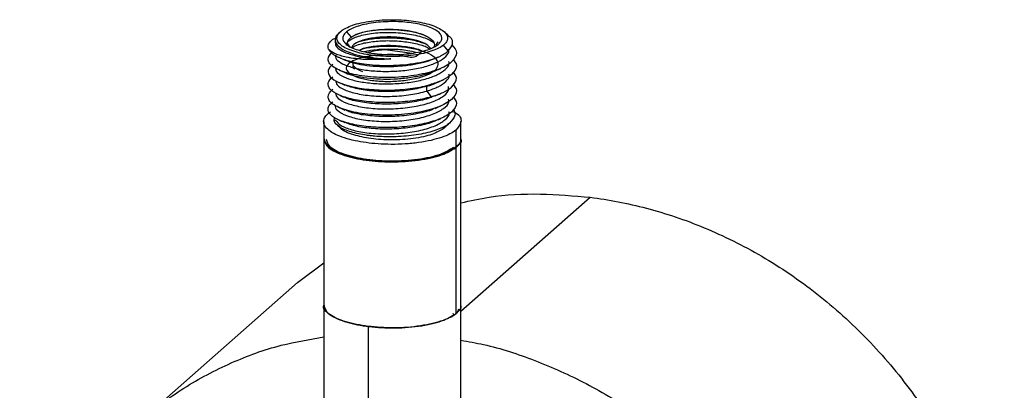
# Paper-space layout '_Dimétrica' of a CAD drawing. Header units: millimetres. Extents: x 502 to 789, y -361 to 71.
# Tile 3 of 4: x 502 to 613, y -215 to -173. Entities that reach past the tile are written whole.
import ezdxf

# ---------------------------------------------------------------- set-up
doc = ezdxf.new("R2010")
doc.units = ezdxf.units.MM

psp = doc.layouts.new('_Dimétrica')

# ---------------------------------------------------------------- linework, layer by layer
at = {"color": 7, "linetype": 'Continuous', "lineweight": 25}
for p, q in [((538.51, -174.44), (538.33, -174.6)), ((538.4, -174.54), (538.59, -174.37)), ((539.19, -174.46), (539.7, -175.06)), ((550.63, -174.81), (550.2, -174.44)), ((537.66, -175.31), (537.97, -175.17)), ((537.91, -175.37), (537.91, -175.72)), ((549.28, -176.02), (549.55, -175.58)), ((543.55, -176.45), (546.62, -176.87)), ((550.68, -176.62), (550.13, -175.98)), ((548.76, -180.39), (548.27, -180.62)), ((548.27, -181.16), (548.27, -180.62)), ((548.27, -181.16), (548.76, -181.81)), ((537.19, -183.62), (537.4, -183.51)), ((536.61, -184.6), (536.61, -186.49)), ((537.8, -184.54), (537.83, -184.16)), ((537.96, -184.45), (537.8, -184.54)), ((552.11, -186.49), (552.11, -184.6)), ((538.18, -185.05), (538.51, -185.34)), ((550.13, -185.4), (550.83, -184.78)), ((550.17, -185.34), (550.13, -185.4)), ((550.2, -185.34), (550.9, -184.72)), ((551.52, -185.59), (551.52, -187.47)), ((536.61, -186.58), (536.61, -327.71)), ((552.11, -327.71), (552.11, -186.58)), ((551.52, -187.57), (551.52, -206.33)), ((552.11, -206.05), (566.72, -193.17)), ((533.65, -202.81), (536.61, -200.58)), ((533.65, -202.81), (515.97, -218.4)), ((551.2, -206.27), (551.29, -206.45)), ((541.62, -207.76), (541.62, -330.12))]:
    psp.add_line(p, q, dxfattribs=at)
for points, knots in [([(538.59, -174.37), (538.73, -174.26), (538.9, -174.15), (539.33, -173.93), (539.59, -173.82), (540.16, -173.62), (540.49, -173.53), (541.19, -173.37), (541.58, -173.3), (542.37, -173.19), (542.79, -173.15), (543.63, -173.1), (544.05, -173.09), (544.88, -173.09), (545.28, -173.11), (546.05, -173.17), (546.42, -173.2), (547.1, -173.3), (547.44, -173.36), (548.1, -173.5), (548.42, -173.59), (549.01, -173.78), (549.28, -173.89), (549.76, -174.12), (549.97, -174.25), (550.3, -174.51), (550.42, -174.65), (550.58, -174.93), (550.61, -175.07), (550.6, -175.35), (550.55, -175.48), (550.38, -175.74), (550.27, -175.86), (550.13, -175.98)], [0, 0, 0, 0, 0.0625, 0.0625, 0.125, 0.125, 0.1875, 0.1875, 0.25, 0.25, 0.3125, 0.3125, 0.375, 0.375, 0.4375, 0.4375, 0.5, 0.5, 0.5625, 0.5625, 0.625, 0.625, 0.6875, 0.6875, 0.75, 0.75, 0.8125, 0.8125, 0.875, 0.875, 0.9375, 0.9375, 1, 1, 1, 1]), ([(549.53, -175.89), (549.65, -175.79), (549.76, -175.68), (549.91, -175.45), (549.95, -175.33), (549.96, -175.08), (549.93, -174.96), (549.79, -174.71), (549.68, -174.58), (549.39, -174.34), (549.2, -174.23), (548.77, -174.02), (548.53, -173.92), (547.99, -173.75), (547.71, -173.68), (547.12, -173.55), (546.81, -173.49), (546.2, -173.41), (545.88, -173.37), (545.19, -173.33), (544.83, -173.31), (544.08, -173.31), (543.7, -173.32), (542.95, -173.36), (542.58, -173.4), (541.87, -173.5), (541.52, -173.56), (540.89, -173.7), (540.6, -173.79), (540.08, -173.96), (539.86, -174.06), (539.47, -174.25), (539.31, -174.36), (539.19, -174.46)], [0, 0, 0, 0, 0.0625, 0.0625, 0.125, 0.125, 0.1875, 0.1875, 0.25, 0.25, 0.3125, 0.3125, 0.375, 0.375, 0.4375, 0.4375, 0.5, 0.5, 0.5625, 0.5625, 0.625, 0.625, 0.6875, 0.6875, 0.75, 0.75, 0.8125, 0.8125, 0.875, 0.875, 0.9375, 0.9375, 1, 1, 1, 1]), ([(538.4, -174.54), (538.22, -174.68), (538.08, -174.84), (537.91, -175.18), (537.88, -175.36), (537.97, -175.72), (538.08, -175.9), (538.45, -176.25), (538.7, -176.41), (539.31, -176.72), (539.68, -176.85), (540.46, -177.09), (540.89, -177.18), (541.54, -177.3), (541.75, -177.33), (542.2, -177.39), (542.43, -177.42), (543.15, -177.48), (543.66, -177.51), (544.19, -177.51)], [0, 0, 0, 0, 0.125, 0.125, 0.25, 0.25, 0.375, 0.375, 0.5, 0.5, 0.625, 0.625, 0.75, 0.75, 0.8125, 0.8125, 0.875, 0.875, 1, 1, 1, 1]), ([(550.13, -175.98), (549.98, -176.09), (549.81, -176.2), (549.38, -176.42), (549.13, -176.53), (548.55, -176.73), (548.22, -176.82), (547.52, -176.98), (547.14, -177.05), (546.34, -177.16), (545.92, -177.2), (545.08, -177.25), (544.66, -177.26), (543.83, -177.26), (543.43, -177.24), (542.66, -177.18), (542.29, -177.15), (541.61, -177.05), (541.27, -176.99), (540.61, -176.85), (540.3, -176.76), (539.7, -176.57), (539.43, -176.46), (538.95, -176.23), (538.74, -176.1), (538.41, -175.84), (538.29, -175.7), (538.13, -175.42), (538.1, -175.28), (538.11, -175), (538.16, -174.87), (538.33, -174.61), (538.44, -174.49), (538.59, -174.37)], [0, 0, 0, 0, 0.0625, 0.0625, 0.125, 0.125, 0.1875, 0.1875, 0.25, 0.25, 0.3125, 0.3125, 0.375, 0.375, 0.4375, 0.4375, 0.5, 0.5, 0.5625, 0.5625, 0.625, 0.625, 0.6875, 0.6875, 0.75, 0.75, 0.8125, 0.8125, 0.875, 0.875, 0.9375, 0.9375, 1, 1, 1, 1]), ([(539.19, -174.46), (539.06, -174.56), (538.96, -174.67), (538.81, -174.9), (538.76, -175.02), (538.75, -175.27), (538.78, -175.39), (538.92, -175.64), (539.03, -175.77), (539.33, -176.01), (539.51, -176.12), (539.94, -176.33), (540.19, -176.43), (540.72, -176.6), (541, -176.68), (541.59, -176.8), (541.9, -176.86), (542.51, -176.94), (542.84, -176.98), (543.52, -177.03), (543.89, -177.04), (544.63, -177.04), (545.01, -177.03), (545.76, -176.99), (546.13, -176.95), (546.85, -176.85), (547.19, -176.79), (547.82, -176.65), (548.11, -176.57), (548.63, -176.39), (548.86, -176.29), (549.24, -176.1), (549.4, -175.99), (549.53, -175.89)], [0, 0, 0, 0, 0.0625, 0.0625, 0.125, 0.125, 0.1875, 0.1875, 0.25, 0.25, 0.3125, 0.3125, 0.375, 0.375, 0.4375, 0.4375, 0.5, 0.5, 0.5625, 0.5625, 0.625, 0.625, 0.6875, 0.6875, 0.75, 0.75, 0.8125, 0.8125, 0.875, 0.875, 0.9375, 0.9375, 1, 1, 1, 1]), ([(539.18, -176.01), (539.18, -175.97), (539.16, -175.82), (539.36, -175.56), (539.88, -175.17), (540.8, -174.84), (541.97, -174.63), (543.27, -174.51), (544.7, -174.51), (546.06, -174.66), (547.32, -174.9), (548.4, -175.25), (548.89, -175.57), (549.04, -175.68)], [0, 0, 0, 0, 0.03261, 0.107411, 0.182411, 0.331528, 0.406309, 0.481288, 0.630458, 0.705217, 0.780165, 0.929383, 1, 1, 1, 1]), ([(539.7, -175.06), (539.93, -174.9), (540.25, -174.75), (541.09, -174.48), (541.6, -174.36), (542.75, -174.21), (543.38, -174.17), (544.6, -174.17), (545.2, -174.21), (545.86, -174.29), (545.99, -174.31), (546.24, -174.35), (546.36, -174.37), (546.72, -174.44), (546.96, -174.5), (547.65, -174.69), (548.06, -174.85), (548.71, -175.22), (548.94, -175.42), (549.15, -175.84), (549.14, -176.05), (549.03, -176.25)], [0, 0, 0, 0, 0.125, 0.125, 0.25, 0.25, 0.375, 0.375, 0.5, 0.5, 0.53125, 0.53125, 0.5625, 0.5625, 0.625, 0.625, 0.75, 0.75, 0.875, 0.875, 1, 1, 1, 1]), ([(548.22, -174.95), (547.94, -174.84), (547.32, -174.6), (546.07, -174.36), (544.62, -174.22), (543.14, -174.23), (541.78, -174.36), (540.73, -174.58), (540.31, -174.77), (540.16, -174.83)], [0, 0, 0, 0, 0.128516, 0.285213, 0.441439, 0.598142, 0.754824, 0.911061, 1, 1, 1, 1]), ([(537.97, -175.71), (537.96, -175.79), (537.91, -176.06), (538.38, -176.49), (539.32, -176.95), (540.71, -177.3), (542.36, -177.51), (543.58, -177.51), (544.19, -177.51)], [0, 0, 0, 0, 0.0805955, 0.2644761, 0.4483935, 0.6322608, 0.8161908, 1, 1, 1, 1]), ([(539.7, -175.06), (539.49, -175.26), (539.09, -175.65), (539.44, -176.04), (539.61, -176.23)], [0, 0, 0, 0, 0.525108, 1, 1, 1, 1]), ([(539.85, -176.22), (540.06, -176.1), (540.57, -175.84), (541.91, -175.57), (543.59, -175.43), (545.39, -175.5), (547.02, -175.76), (548.14, -176.08), (548.5, -176.32), (548.58, -176.37)], [0, 0, 0, 0, 0.1219764, 0.2881664, 0.4545448, 0.620709, 0.7871064, 0.9532516, 1, 1, 1, 1]), ([(548.68, -176.32), (548.56, -176.18), (548.27, -175.85), (547.18, -175.43), (545.67, -175.12), (543.97, -175.01), (542.33, -175.11), (540.92, -175.38), (540.38, -175.67), (540.11, -175.82)], [0, 0, 0, 0, 0.103534, 0.2529393, 0.4023612, 0.5517364, 0.7011838, 0.85053, 1, 1, 1, 1]), ([(548.28, -175.91), (547.88, -175.76), (547.05, -175.46), (545.37, -175.21), (543.6, -175.14), (541.9, -175.27), (541.03, -175.49), (540.61, -175.59)], [0, 0, 0, 0, 0.195793, 0.399001, 0.601924, 0.805108, 1, 1, 1, 1]), ([(550.68, -176.62), (550.88, -176.36), (551.28, -175.85), (551.14, -175.22), (550.69, -174.91), (550.59, -174.85)], [0, 0, 0, 0, 0.443087, 0.882771, 1, 1, 1, 1]), ([(551.05, -177.87), (550.68, -178.19), (550.14, -178.49), (548.8, -179), (547.99, -179.2), (546.68, -179.43), (546.22, -179.49), (545.29, -179.58), (544.82, -179.61), (543.39, -179.65), (542.44, -179.62), (540.69, -179.43), (539.89, -179.28), (538.55, -178.9), (538.02, -178.66), (537.47, -178.26), (537.33, -178.12), (537.15, -177.84), (537.11, -177.7), (537.11, -177.27), (537.3, -176.98), (537.66, -176.72)], [0, 0, 0, 0, 0.125, 0.125, 0.25, 0.25, 0.3125, 0.3125, 0.375, 0.375, 0.5, 0.5, 0.625, 0.625, 0.75, 0.75, 0.8125, 0.8125, 0.875, 0.875, 1, 1, 1, 1]), ([(537.17, -176.43), (537.18, -176.46), (537.21, -176.51), (537.27, -176.6), (537.33, -176.68), (537.41, -176.77), (537.5, -176.85), (537.6, -176.93), (537.7, -177.01), (537.82, -177.09), (537.95, -177.16), (538.08, -177.24), (538.23, -177.31), (538.38, -177.38), (538.54, -177.45), (538.7, -177.51), (538.88, -177.58), (539.06, -177.64), (539.46, -177.76), (540.13, -177.93), (541.2, -178.11), (542.31, -178.22), (543.55, -178.27), (545.42, -178.24), (547.15, -178.02), (548.39, -177.71), (548.89, -177.56), (549.33, -177.4), (549.71, -177.24), (550.03, -177.08), (550.29, -176.92), (550.51, -176.77), (550.63, -176.67), (550.68, -176.62)], [0, 0, 0, 0, 0.014874, 0.0298, 0.044766, 0.059762, 0.074778, 0.089802, 0.104823, 0.11983, 0.134812, 0.149758, 0.164658, 0.1795, 0.194275, 0.208971, 0.223581, 0.238093, 0.252498, 0.316485, 0.379023, 0.453337, 0.507633, 0.584389, 0.755013, 0.792094, 0.827416, 0.860891, 0.892473, 0.922149, 0.949934, 0.975867, 1, 1, 1, 1]), ([(544.19, -177.51), (544.11, -177.52), (543.94, -177.54), (543.69, -177.56), (543.44, -177.58), (543.2, -177.59), (542.97, -177.6), (542.73, -177.61), (542.51, -177.61), (542.29, -177.61), (542.07, -177.61), (541.55, -177.61), (540.72, -177.56), (539.89, -177.46), (539.33, -177.36), (538.99, -177.29), (538.66, -177.2), (538.36, -177.11), (538.08, -177.01), (537.84, -176.9), (537.62, -176.79), (537.43, -176.67), (537.28, -176.55), (537.2, -176.47), (537.17, -176.43)], [0, 0, 0, 0, 0.026039, 0.051716, 0.077015, 0.101924, 0.126434, 0.150535, 0.174219, 0.197479, 0.220312, 0.242714, 0.366295, 0.495148, 0.543566, 0.592746, 0.642584, 0.692969, 0.743783, 0.794905, 0.846211, 0.897577, 0.948881, 1, 1, 1, 1]), ([(537.97, -177.12), (537.96, -177.23), (537.94, -177.52), (538.47, -177.97), (539.48, -178.41), (540.9, -178.75), (542.6, -178.93), (544.43, -178.95), (546.26, -178.79), (547.93, -178.47), (549.33, -177.99), (550.3, -177.41), (550.79, -176.87), (550.75, -176.53), (550.74, -176.42)], [0, 0, 0, 0, 0.051829, 0.142246, 0.232613, 0.323036, 0.413396, 0.503824, 0.59418, 0.68461, 0.774965, 0.865395, 0.95575, 1, 1, 1, 1]), ([(547.68, -176.63), (547.42, -176.94), (546.84, -177.63), (545.1, -176.97), (543.36, -177.06), (541.68, -177.19), (540.32, -177.53), (539.41, -177.98), (539.06, -178.52), (539.31, -179.06), (540.14, -179.53), (541.44, -179.89), (543.08, -180.08), (544.86, -180.07), (546.58, -179.86), (548.05, -179.47), (549.11, -178.94), (549.61, -178.32), (549.54, -177.68), (548.86, -177.08), (547.68, -176.58), (546.12, -176.24), (544.36, -176.08), (542.62, -176.14), (541.31, -176.31), (540.79, -176.5), (540.64, -176.55)], [0, 0, 0, 0, 0.035834, 0.078898, 0.121907, 0.164976, 0.207979, 0.251051, 0.294052, 0.337126, 0.380126, 0.423199, 0.466201, 0.509271, 0.552277, 0.595344, 0.638355, 0.681416, 0.724435, 0.767489, 0.810517, 0.853562, 0.896599, 0.939636, 0.982681, 1, 1, 1, 1]), ([(540.11, -175.82), (539.98, -175.92), (539.8, -176.06), (539.8, -176.21), (539.8, -176.24)], [0, 0, 0, 0, 0.765063, 1, 1, 1, 1]), ([(540.69, -176.51), (540.82, -176.44), (541.26, -176.22), (542.58, -176.02), (544.37, -175.95), (546.14, -176.14), (547.35, -176.4), (547.72, -176.62), (547.77, -176.65)], [0, 0, 0, 0, 0.092547, 0.310765, 0.52894, 0.747257, 0.965308, 1, 1, 1, 1]), ([(541.19, -176.68), (541.66, -176.59), (542.62, -176.42), (544.36, -176.38), (545.93, -176.5), (546.74, -176.7), (547.06, -176.77)], [0, 0, 0, 0, 0.263956, 0.543403, 0.822849, 1, 1, 1, 1]), ([(541.66, -176.78), (541.81, -176.73), (542.35, -176.57), (543.05, -176.5), (543.55, -176.45)], [0, 0, 0, 0, 0.291253, 1, 1, 1, 1]), ([(551.1, -175.92), (551.35, -176.23), (551.87, -176.88), (551.33, -177.53), (551.05, -177.87)], [0, 0, 0, 0, 0.481319, 1, 1, 1, 1]), ([(537.96, -178.54), (537.96, -178.67), (537.97, -178.98), (538.58, -179.44), (539.65, -179.88), (541.11, -180.19), (542.83, -180.36), (544.67, -180.35), (546.49, -180.17), (548.13, -179.83), (549.48, -179.34), (550.39, -178.74), (550.82, -178.22), (550.76, -177.91), (550.74, -177.83)], [0, 0, 0, 0, 0.063604, 0.153888, 0.244243, 0.334524, 0.424879, 0.51516, 0.605515, 0.695797, 0.78615, 0.876436, 0.966785, 1, 1, 1, 1]), ([(538.51, -177.44), (538.58, -177.47), (538.75, -177.54), (538.93, -177.62), (539.03, -177.66)], [0, 0, 0, 0, 0.3865343, 1, 1, 1, 1]), ([(539.07, -177.65), (539.23, -177.72), (539.68, -177.93), (540.75, -178.17), (542.17, -178.35), (543.74, -178.41), (545.34, -178.34), (546.87, -178.14), (548.2, -177.85), (548.86, -177.58), (549.16, -177.46)], [0, 0, 0, 0, 0.0755606, 0.2111711, 0.3467189, 0.4823281, 0.6178784, 0.7534849, 0.8890393, 1, 1, 1, 1]), ([(549.17, -177.47), (549.27, -177.42), (549.39, -177.37), (549.51, -177.32), (549.53, -177.32)], [0, 0, 0, 0, 0.887079, 1, 1, 1, 1]), ([(551.22, -177.56), (551.4, -177.8), (551.84, -178.37), (551.34, -178.95), (551.05, -179.29)], [0, 0, 0, 0, 0.413407, 1, 1, 1, 1]), ([(537.66, -178.14), (537.36, -178.35), (537.18, -178.59), (537.07, -179.07), (537.15, -179.31), (537.75, -180), (538.68, -180.41), (540.56, -180.82), (541.27, -180.92), (542.76, -181.04), (543.55, -181.06), (545.13, -181.02), (545.92, -180.95), (547.42, -180.73), (548.13, -180.58), (548.76, -180.4)], [0, 0, 0, 0, 0.125, 0.125, 0.25, 0.25, 0.5, 0.5, 0.625, 0.625, 0.75, 0.75, 0.875, 0.875, 1, 1, 1, 1]), ([(538.43, -178.82), (538.54, -178.86), (538.75, -178.95), (538.97, -179.05), (539.07, -179.09)], [0, 0, 0, 0, 0.500031, 1, 1, 1, 1]), ([(539.08, -179.09), (539.09, -179.1), (539.34, -179.24), (540.15, -179.45), (541.46, -179.69), (542.98, -179.81), (544.57, -179.81), (546.15, -179.67), (547.61, -179.4), (548.64, -179.12), (549.06, -178.92), (549.16, -178.87)], [0, 0, 0, 0, 0.00351, 0.139757, 0.276067, 0.412315, 0.548623, 0.684875, 0.821179, 0.957436, 1, 1, 1, 1]), ([(540.09, -178.68), (540.04, -178.64), (539.91, -178.54), (539.93, -178.42), (539.95, -178.35)], [0, 0, 0, 0, 0.3418245, 1, 1, 1, 1]), ([(541.03, -178.99), (540.76, -178.87), (540.22, -178.63), (539.91, -178.27), (539.93, -178.06), (539.94, -178)], [0, 0, 0, 0, 0.4205175, 0.8407882, 1, 1, 1, 1]), ([(549.19, -178.88), (549.29, -178.83), (549.51, -178.74), (549.72, -178.65), (549.83, -178.6)], [0, 0, 0, 0, 0.499969, 1, 1, 1, 1]), ([(551.05, -180.7), (551.34, -180.36), (551.84, -179.79), (551.4, -179.21), (551.22, -178.97)], [0, 0, 0, 0, 0.586059, 1, 1, 1, 1]), ([(548.76, -181.81), (548.13, -181.99), (547.42, -182.14), (545.92, -182.36), (545.13, -182.43), (543.55, -182.48), (542.76, -182.46), (541.27, -182.33), (540.56, -182.23), (539.3, -181.96), (538.76, -181.79), (537.89, -181.4), (537.56, -181.18), (537.15, -180.72), (537.07, -180.48), (537.18, -180), (537.36, -179.77), (537.66, -179.55)], [0, 0, 0, 0, 0.125, 0.125, 0.25, 0.25, 0.375, 0.375, 0.5, 0.5, 0.625, 0.625, 0.75, 0.75, 0.875, 0.875, 1, 1, 1, 1]), ([(537.96, -179.95), (537.98, -180.12), (538.03, -180.5), (538.9, -181.04), (540.35, -181.48), (542.24, -181.75), (544.34, -181.79), (546.48, -181.61), (547.67, -181.31), (548.27, -181.16)], [0, 0, 0, 0, 0.117223, 0.264375, 0.4115, 0.558677, 0.70578, 0.852975, 1, 1, 1, 1]), ([(548.27, -181.16), (548.73, -181), (549.64, -180.69), (550.46, -180.07), (550.85, -179.58), (550.77, -179.3), (550.76, -179.25)], [0, 0, 0, 0, 0.309402, 0.619007, 0.928506, 1, 1, 1, 1]), ([(548.27, -180.62), (548.7, -180.49), (549.17, -180.34), (549.47, -180.15), (549.5, -180.13)], [0, 0, 0, 0, 0.891808, 1, 1, 1, 1]), ([(551.05, -179.29), (550.81, -179.5), (550.49, -179.7), (549.71, -180.08), (549.26, -180.25), (548.76, -180.39)], [0, 0, 0, 0, 0.5, 0.5, 1, 1, 1, 1]), ([(549.52, -180.14), (549.63, -180.09), (549.85, -179.99), (550.07, -179.9), (550.18, -179.85)], [0, 0, 0, 0, 0.499991, 1, 1, 1, 1]), ([(551.05, -182.11), (550.68, -182.43), (550.14, -182.73), (548.8, -183.24), (548, -183.45), (546.24, -183.75), (545.29, -183.84), (543.39, -183.9), (541.97, -183.84), (540.71, -183.66), (539.92, -183.52), (539.56, -183.43), (538.55, -183.14), (538.02, -182.9), (537.47, -182.5), (537.33, -182.37), (537.15, -182.09), (537.02, -181.66), (537.3, -181.23), (537.66, -180.96)], [0, 0, 0, 0, 0.125, 0.125, 0.25, 0.25, 0.375, 0.375, 0.5, 0.5625, 0.5625, 0.625, 0.625, 0.75, 0.75, 0.8125, 0.8125, 0.875, 1, 1, 1, 1]), ([(537.91, -181.37), (537.98, -181.58), (538.11, -182), (539.15, -182.55), (540.7, -182.96), (542.65, -183.19), (544.77, -183.18), (546.86, -182.95), (548.68, -182.5), (550.02, -181.88), (550.75, -181.23), (550.73, -180.82), (550.72, -180.66)], [0, 0, 0, 0, 0.1029001, 0.2071824, 0.3113365, 0.4156274, 0.5197733, 0.6240692, 0.7282114, 0.8325083, 0.9366517, 1, 1, 1, 1]), ([(538.37, -180.2), (538.47, -180.25), (538.69, -180.34), (538.9, -180.43), (539.01, -180.48)], [0, 0, 0, 0, 0.500039, 1, 1, 1, 1]), ([(548.27, -180.62), (547.67, -180.77), (546.48, -181.07), (544.34, -181.24), (542.24, -181.2), (540.34, -180.94), (539.45, -180.63), (539.01, -180.48)], [0, 0, 0, 0, 0.200406, 0.401044, 0.601557, 0.80217, 1, 1, 1, 1]), ([(548.76, -181.81), (549.26, -181.66), (549.72, -181.49), (550.49, -181.12), (550.81, -180.92), (551.05, -180.7)], [0, 0, 0, 0, 0.5, 0.5, 1, 1, 1, 1]), ([(551.22, -180.39), (551.4, -180.63), (551.84, -181.2), (551.34, -181.78), (551.05, -182.11)], [0, 0, 0, 0, 0.413409, 1, 1, 1, 1]), ([(537.17, -183.5), (537.09, -183.31), (537.09, -183.12), (537.25, -182.74), (537.42, -182.55), (537.66, -182.38)], [0, 0, 0, 0, 0.5, 0.5, 1, 1, 1, 1]), ([(537.96, -182.79), (537.94, -182.83), (537.84, -183.07), (538.32, -183.53), (539.4, -184.06), (541.07, -184.44), (543.06, -184.62), (545.2, -184.57), (547.24, -184.29), (549, -183.8), (550.21, -183.15), (550.82, -182.55), (550.74, -182.18), (550.72, -182.08)], [0, 0, 0, 0, 0.0195149, 0.1237148, 0.2280684, 0.3322719, 0.4366206, 0.5408323, 0.6451723, 0.7493964, 0.8537243, 0.9579641, 1, 1, 1, 1]), ([(538.38, -181.62), (538.49, -181.67), (538.7, -181.76), (538.92, -181.85), (539.02, -181.9)], [0, 0, 0, 0, 0.500048, 1, 1, 1, 1]), ([(549.13, -181.68), (548.96, -181.77), (548.37, -182.06), (546.84, -182.4), (544.78, -182.64), (542.63, -182.65), (540.74, -182.41), (539.49, -182.14), (539.12, -181.92), (539.07, -181.89)], [0, 0, 0, 0, 0.072024, 0.251503, 0.431246, 0.610731, 0.790466, 0.969965, 1, 1, 1, 1]), ([(549.19, -181.7), (549.3, -181.65), (549.51, -181.56), (549.73, -181.47), (549.83, -181.42)], [0, 0, 0, 0, 0.499962, 1, 1, 1, 1]), ([(551.22, -181.8), (551.4, -182.04), (551.85, -182.61), (551.34, -183.19), (551.05, -183.53)], [0, 0, 0, 0, 0.413375, 1, 1, 1, 1]), ([(551.05, -183.53), (550.74, -183.8), (550.32, -184.05), (549.28, -184.49), (548.03, -184.88), (546.53, -185.12), (544.98, -185.27), (544.18, -185.3), (542.61, -185.28), (541.84, -185.22), (540.43, -185.04), (539.78, -184.91), (538.66, -184.58), (538.19, -184.39), (537.5, -183.97), (537.27, -183.74), (537.17, -183.5)], [0, 0, 0, 0, 0.125, 0.125, 0.25, 0.375, 0.375, 0.5, 0.5, 0.625, 0.625, 0.75, 0.75, 0.875, 0.875, 1, 1, 1, 1]), ([(537.96, -184.44), (538.12, -184.65), (538.43, -185.06), (539.72, -185.56), (541.44, -185.91), (543.49, -186.04), (545.63, -185.95), (547.62, -185.62), (549.3, -185.1), (550.37, -184.42), (550.87, -183.85), (550.77, -183.54), (550.75, -183.49)], [0, 0, 0, 0, 0.1085065, 0.2171391, 0.3257035, 0.434322, 0.542903, 0.6515031, 0.7601023, 0.8686818, 0.9773007, 1, 1, 1, 1]), ([(538.37, -183.03), (538.48, -183.08), (538.69, -183.17), (538.91, -183.26), (539.01, -183.31)], [0, 0, 0, 0, 0.5000476, 1, 1, 1, 1]), ([(549.14, -183.11), (549.07, -183.15), (548.6, -183.41), (547.22, -183.74), (545.21, -184.03), (543.06, -184.08), (541.09, -183.89), (539.69, -183.61), (539.21, -183.36), (539.08, -183.29)], [0, 0, 0, 0, 0.034523, 0.213973, 0.393623, 0.573051, 0.752715, 0.93213, 1, 1, 1, 1]), ([(549.19, -183.12), (549.29, -183.07), (549.5, -182.98), (549.72, -182.89), (549.82, -182.84)], [0, 0, 0, 0, 0.4999671, 1, 1, 1, 1]), ([(551.22, -183.22), (551.26, -183.27), (551.44, -183.48), (551.5, -184.02), (551.09, -184.48), (550.83, -184.78)], [0, 0, 0, 0, 0.097905, 0.414866, 1, 1, 1, 1]), ([(551.11, -183.41), (551.25, -183.48), (552.01, -183.83), (552.31, -184.63), (551.78, -185.28), (551.52, -185.59)], [0, 0, 0, 0, 0.105217, 0.57031, 1, 1, 1, 1]), ([(551.52, -185.59), (551.35, -185.73), (551.13, -185.87), (550.6, -186.14), (550.29, -186.27), (549.57, -186.52), (549.17, -186.63), (548.3, -186.83), (547.83, -186.92), (546.84, -187.06), (546.33, -187.11), (545.29, -187.17), (544.76, -187.19), (543.73, -187.18), (543.23, -187.16), (542.28, -187.1), (541.83, -187.05), (540.98, -186.93), (540.56, -186.86), (539.74, -186.68), (539.34, -186.58), (538.6, -186.34), (538.26, -186.21), (537.66, -185.92), (537.41, -185.76), (537, -185.43), (536.84, -185.26), (536.64, -184.91), (536.6, -184.74), (536.61, -184.4), (536.67, -184.23), (536.87, -183.91), (537.02, -183.76), (537.19, -183.62)], [0, 0, 0, 0, 0.0625, 0.0625, 0.125, 0.125, 0.1875, 0.1875, 0.25, 0.25, 0.3125, 0.3125, 0.375, 0.375, 0.4375, 0.4375, 0.5, 0.5, 0.5625, 0.5625, 0.625, 0.625, 0.6875, 0.6875, 0.75, 0.75, 0.8125, 0.8125, 0.875, 0.875, 0.9375, 0.9375, 1, 1, 1, 1]), ([(550.83, -184.78), (550.55, -185.01), (550.16, -185.23), (549.16, -185.64), (548.55, -185.82), (547.18, -186.11), (546.41, -186.21), (544.88, -186.33), (544.11, -186.34), (543.03, -186.31), (542.69, -186.29), (542.2, -186.24), (542.04, -186.23), (541.73, -186.19), (541.58, -186.17), (540.83, -186.06), (540.24, -185.94), (539.2, -185.63), (538.75, -185.43), (538.09, -185.01), (537.87, -184.77), (537.8, -184.54)], [0, 0, 0, 0, 0.125, 0.125, 0.25, 0.25, 0.375, 0.375, 0.5, 0.5, 0.5625, 0.5625, 0.59375, 0.59375, 0.625, 0.625, 0.75, 0.75, 0.875, 0.875, 1, 1, 1, 1]), ([(538.36, -184.44), (538.47, -184.49), (538.68, -184.58), (538.89, -184.67), (539, -184.72)], [0, 0, 0, 0, 0.500042, 1, 1, 1, 1]), ([(549.2, -184.53), (549.2, -184.53), (548.83, -184.75), (547.58, -185.07), (545.64, -185.41), (543.48, -185.5), (541.46, -185.36), (539.9, -185.08), (539.29, -184.8), (539.07, -184.7)], [0, 0, 0, 0, 0.000876, 0.179654, 0.358435, 0.537184, 0.715994, 0.894715, 1, 1, 1, 1]), ([(549.2, -184.53), (549.31, -184.48), (549.52, -184.39), (549.74, -184.3), (549.84, -184.25)], [0, 0, 0, 0, 0.499967, 1, 1, 1, 1]), ([(550.13, -185.4), (549.74, -185.63), (548.95, -186.11), (546.79, -186.58), (544.31, -186.74), (541.88, -186.57), (539.9, -186.12), (538.71, -185.66), (538.56, -185.36), (538.55, -185.34)], [0, 0, 0, 0, 0.158215, 0.329465, 0.500716, 0.658931, 0.817146, 0.988396, 1, 1, 1, 1]), ([(536.63, -186.49), (536.74, -186.83), (536.96, -187.52), (538.79, -188.38), (541.33, -188.93), (544.33, -189.14), (547.4, -188.94), (550.07, -188.36), (551.05, -187.76), (551.52, -187.47)], [0, 0, 0, 0, 0.143401, 0.291816, 0.428934, 0.566052, 0.714467, 0.862882, 1, 1, 1, 1]), ([(536.63, -186.58), (536.74, -186.92), (536.96, -187.61), (538.79, -188.47), (541.33, -189.03), (544.33, -189.23), (547.4, -189.03), (550.07, -188.45), (551.05, -187.85), (551.52, -187.57)], [0, 0, 0, 0, 0.143401, 0.291816, 0.428934, 0.566052, 0.714467, 0.862882, 1, 1, 1, 1]), ([(551.29, -187.54), (550.84, -187.81), (549.89, -188.39), (547.31, -188.96), (544.33, -189.15), (541.42, -188.95), (538.97, -188.41), (537.22, -187.6), (537.01, -186.95), (536.91, -186.64)], [0, 0, 0, 0, 0.138298, 0.287991, 0.437684, 0.575982, 0.71428, 0.863973, 1, 1, 1, 1]), ([(551.52, -187.47), (551.9, -187.16), (552.29, -186.83), (552.09, -186.5), (552.09, -186.49)], [0, 0, 0, 0, 0.964718, 1, 1, 1, 1]), ([(552.09, -186.58), (552.09, -186.6), (552.29, -186.92), (551.9, -187.25), (551.52, -187.57)], [0, 0, 0, 0, 0.035282, 1, 1, 1, 1]), ([(552.11, -193.79), (553.17, -193.56), (556.08, -192.91), (561, -192.67), (564.84, -193), (566.72, -193.17)], [0, 0, 0, 0, 0.225735, 0.621079, 1, 1, 1, 1]), ([(566.72, -193.17), (568.79, -193.43), (570.91, -193.83), (575.22, -194.97), (577.41, -195.7), (581.77, -197.51), (583.95, -198.59), (588.22, -201.08), (590.31, -202.5), (594.32, -205.65), (596.24, -207.38), (599.83, -211.1), (601.51, -213.09), (604.55, -217.25), (605.92, -219.42), (608.32, -223.87), (609.35, -226.15), (611.06, -230.72), (611.74, -233.01), (612.76, -237.53), (613.11, -239.77), (613.4, -243.03), (613.45, -244.1), (613.49, -245.68), (613.49, -246.2), (613.48, -247.24), (613.47, -247.77), (613.35, -250.4), (613.11, -252.54), (612.31, -256.82), (611.74, -258.95), (610.26, -263.15), (609.35, -265.21), (607.18, -269.17), (605.92, -271.07), (603.08, -274.63), (601.5, -276.3), (599.79, -277.81)], [0, 0, 0, 0, 0.0625, 0.0625, 0.125, 0.125, 0.1875, 0.1875, 0.25, 0.25, 0.3125, 0.3125, 0.375, 0.375, 0.4375, 0.4375, 0.5, 0.5, 0.5625, 0.5625, 0.625, 0.625, 0.65625, 0.65625, 0.671875, 0.671875, 0.6875, 0.6875, 0.75, 0.75, 0.8125, 0.8125, 0.875, 0.875, 0.9375, 0.9375, 1, 1, 1, 1]), ([(541.62, -207.76), (540.74, -207.61), (538.91, -207.3), (537.18, -206.44), (536.43, -205.72), (536.62, -205.36), (536.63, -205.35)], [0, 0, 0, 0, 0.3119429, 0.6495875, 0.987232, 1, 1, 1, 1]), ([(536.63, -205.34), (536.74, -205.68), (536.96, -206.38), (538.79, -207.23), (541.33, -207.79), (544.33, -208), (547.4, -207.8), (550.07, -207.21), (551.05, -206.62), (551.52, -206.33)], [0, 0, 0, 0, 0.1434005, 0.2918158, 0.4289337, 0.5660515, 0.7144668, 0.8628821, 1, 1, 1, 1]), ([(551.52, -206.33), (551.9, -206.01), (552.29, -205.69), (552.09, -205.36), (552.09, -205.35)], [0, 0, 0, 0, 0.964718, 1, 1, 1, 1]), ([(551.84, -205.82), (551.78, -205.97), (551.61, -206.44), (550.14, -207.15), (547.65, -207.76), (544.54, -208.01), (542.56, -207.84), (541.62, -207.76)], [0, 0, 0, 0, 0.099706, 0.315874, 0.549853, 0.783832, 1, 1, 1, 1]), ([(536.61, -299.71), (535, -299.03), (531.38, -297.5), (526.07, -294.21), (520.72, -290.04), (515.86, -285.15), (511.63, -279.73), (508.14, -273.9), (505.45, -267.86), (503.58, -261.77), (502.5, -255.8), (502.16, -249.99), (502.5, -244.26), (503.58, -238.56), (505.45, -232.95), (508.14, -227.59), (511.63, -222.64), (515.86, -218.28), (520.72, -214.62), (526.07, -211.79), (531.38, -209.84), (535, -209.22), (536.61, -208.95)], [0, 0, 0, 0, 0.0413, 0.092797, 0.145263, 0.198226, 0.251189, 0.303655, 0.355152, 0.405263, 0.453636, 0.5, 0.546364, 0.594737, 0.644848, 0.696345, 0.748811, 0.801774, 0.854737, 0.907203, 0.9587, 1, 1, 1, 1]), ([(552.11, -209.33), (552.96, -209.48), (555.78, -209.96), (560.55, -211.55), (566.36, -214.13), (572.02, -217.57), (577.36, -221.76), (582.22, -226.64), (586.45, -232.07), (589.94, -237.89), (592.63, -243.93), (594.5, -250.02), (595.58, -255.99), (595.93, -261.8), (595.58, -267.53), (594.5, -273.23), (592.63, -278.84), (589.94, -284.21), (586.45, -289.15), (582.22, -293.52), (577.36, -297.17), (572.02, -300.01), (566.36, -302.02), (560.55, -303.14), (555.78, -303.54), (552.96, -303.31), (552.11, -303.24)], [0, 0, 0, 0, 0.018258, 0.060081, 0.103407, 0.147932, 0.193294, 0.239086, 0.284878, 0.33024, 0.374764, 0.41809, 0.459914, 0.5, 0.540086, 0.58191, 0.625236, 0.66976, 0.715122, 0.760914, 0.806706, 0.852068, 0.896593, 0.939919, 0.981742, 1, 1, 1, 1])]:
    psp.add_open_spline(points, degree=3, knots=knots, dxfattribs=at)
psp.add_open_spline([(537.17, -176.43), (537, -176.05), (537.18, -175.66), (537.66, -175.31)], degree=3, dxfattribs=at)

doc.saveas('drawing.dxf')
